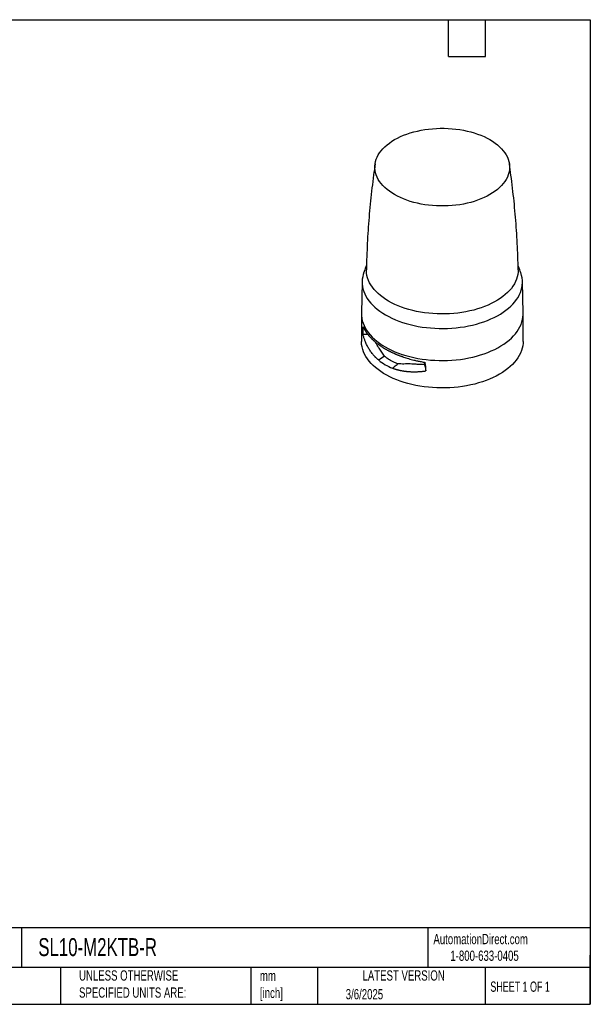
# Model space of a CAD drawing. Header units: millimetres. Extents: x 19 to 819, y 19 to 629.
# Tile 2 of 2: x 466 to 819, y 19 to 629. Entities that reach past the tile are written whole.
import ezdxf

# ---------------------------------------------------------------- set-up
doc = ezdxf.new("R2010")
doc.units = ezdxf.units.MM
doc.header["$LTSCALE"] = 3
doc.linetypes.add('SLD-Solid', pattern=[0])
doc.layers.add('TEXT', color=140, linetype='SLD-Solid', lineweight=25)
doc.styles.add('SLDTEXTSTYLE0', font='TXT', dxfattribs={"width": 0.7})
doc.styles.add('SLDTEXTSTYLE1', font='TXT', dxfattribs={"width": 0.65})

msp = doc.modelspace()

# ---------------------------------------------------------------- linework, layer by layer
for p, q in [((677.986, 466.445), (677.568, 446.851)), ((777.56, 446.851), (777.141, 466.445)), ((677.568, 446.851), (677.564, 446.494)), ((677.564, 446.494), (677.564, 429.51)), ((777.564, 446.494), (777.56, 446.851)), ((777.564, 429.51), (777.564, 446.494)), ((688.313, 417.892), (688.231, 417.835)), ((698.424, 414.284), (699.049, 414.766)), ((716.562, 415.04), (716.492, 416.573))]:
    msp.add_line(p, q)
at = {"flags": 128}
for points in [[(757.037, 554.377), (758.701, 553.358), (760.26, 552.286), (761.708, 551.164), (763.04, 549.994), (764.252, 548.782), (765.34, 547.531), (766.301, 546.246), (767.13, 544.931), (767.825, 543.59), (768.385, 542.228), (768.806, 540.849), (769.087, 539.459), (769.228, 538.062), (769.228, 536.662), (769.087, 535.265), (768.806, 533.874), (768.385, 532.496), (767.825, 531.134), (767.13, 529.793), (766.301, 528.478), (765.34, 527.193), (764.252, 525.942), (763.04, 524.73), (761.708, 523.56), (760.26, 522.437), (758.701, 521.365), (757.037, 520.347), (755.274, 519.387), (753.416, 518.487), (751.472, 517.651), (749.446, 516.882), (747.346, 516.182), (745.179, 515.554), (742.953, 514.999), (740.675, 514.521), (738.352, 514.119), (735.993, 513.796), (733.605, 513.553), (731.197, 513.391), (728.776, 513.31), (726.351, 513.31), (723.931, 513.391), (721.523, 513.553), (719.135, 513.796), (716.776, 514.119), (714.453, 514.521), (712.174, 514.999), (709.948, 515.554), (707.781, 516.182), (705.682, 516.882), (703.656, 517.651), (701.711, 518.487), (699.854, 519.387), (698.09, 520.347), (696.426, 521.365), (694.868, 522.437), (693.42, 523.56), (692.088, 524.73), (690.875, 525.942), (689.787, 527.193), (688.827, 528.478), (687.997, 529.793), (687.302, 531.134), (686.743, 532.496), (686.322, 533.874), (686.04, 535.265), (685.899, 536.662), (685.899, 538.062), (686.04, 539.459), (686.322, 540.849), (686.743, 542.228), (687.302, 543.59), (687.997, 544.931), (688.827, 546.246), (689.787, 547.531), (690.875, 548.782), (692.088, 549.994), (693.42, 551.164), (694.868, 552.286), (696.426, 553.358), (698.09, 554.377), (699.854, 555.337), (701.711, 556.237), (703.656, 557.073), (705.682, 557.842), (707.781, 558.542), (709.948, 559.17), (712.174, 559.724), (714.453, 560.203), (716.776, 560.604), (719.135, 560.927), (721.523, 561.17), (723.931, 561.333), (726.351, 561.414), (728.776, 561.414), (731.197, 561.333), (733.605, 561.17), (735.993, 560.927), (738.352, 560.604), (740.675, 560.203), (742.953, 559.724), (745.179, 559.17), (747.346, 558.542), (749.446, 557.842), (751.472, 557.073), (753.416, 556.237), (755.274, 555.337), (757.037, 554.377)], [(678.839, 471.387), (678.723, 471.02), (678.338, 469.512), (678.092, 467.995), (677.987, 466.472), (678.022, 464.949), (678.198, 463.428), (678.513, 461.915), (678.968, 460.414), (679.56, 458.929), (680.288, 457.464), (681.151, 456.024), (682.145, 454.612), (683.267, 453.233), (684.516, 451.89), (685.886, 450.588), (687.374, 449.329), (688.977, 448.118), (690.688, 446.958), (692.505, 445.852), (694.42, 444.804), (696.43, 443.816), (698.528, 442.891), (700.708, 442.031), (702.964, 441.24), (705.29, 440.52), (707.679, 439.872), (710.125, 439.298), (712.619, 438.8), (715.157, 438.38), (717.729, 438.038), (720.329, 437.775), (722.95, 437.593), (725.584, 437.492), (728.224, 437.471), (730.861, 437.532), (733.49, 437.674), (736.101, 437.896), (738.688, 438.199), (741.244, 438.58), (743.761, 439.039), (746.232, 439.575), (748.65, 440.186), (751.009, 440.871), (753.301, 441.627), (755.52, 442.453), (757.659, 443.345), (759.714, 444.302), (761.677, 445.321), (763.544, 446.398), (765.308, 447.532), (766.966, 448.718), (768.512, 449.953), (769.942, 451.234), (771.251, 452.557), (772.437, 453.918), (773.496, 455.314), (774.424, 456.741), (775.22, 458.194), (775.881, 459.669), (776.404, 461.163), (776.789, 462.67), (777.035, 464.188), (777.14, 465.71), (777.105, 467.234), (776.93, 468.755), (776.614, 470.268), (776.289, 471.386)], [(774.516, 473.859), (774.479, 472.436), (774.301, 470.946), (773.981, 469.463), (773.52, 467.993), (772.919, 466.54), (772.181, 465.109), (771.307, 463.703), (770.3, 462.326), (769.164, 460.984), (767.901, 459.681), (766.516, 458.419), (765.012, 457.203), (763.395, 456.037), (761.669, 454.924), (759.839, 453.868), (757.911, 452.871), (755.891, 451.938), (753.785, 451.07), (751.6, 450.27), (749.341, 449.541), (747.016, 448.885), (744.632, 448.304), (742.197, 447.799), (739.717, 447.373), (737.2, 447.026), (734.653, 446.76), (732.086, 446.575), (729.504, 446.472), (726.917, 446.452), (724.331, 446.514), (721.756, 446.657), (719.198, 446.883), (716.665, 447.19), (714.166, 447.576), (711.707, 448.042), (709.296, 448.585), (706.941, 449.204), (704.648, 449.896), (702.425, 450.661), (700.279, 451.495), (698.215, 452.396), (696.241, 453.362), (694.361, 454.389), (692.582, 455.474), (690.91, 456.614), (689.349, 457.805), (687.904, 459.044), (686.579, 460.327), (685.379, 461.651), (684.307, 463.011), (683.367, 464.402), (682.56, 465.822), (681.89, 467.265), (681.359, 468.727), (680.969, 470.203), (680.719, 471.69), (680.613, 473.183), (680.611, 473.86)], [(677.564, 446.494), (677.604, 445.342), (677.781, 443.809), (678.099, 442.283), (678.557, 440.769), (679.154, 439.272), (679.889, 437.794), (680.759, 436.342), (681.761, 434.918), (682.893, 433.527), (684.152, 432.173), (685.534, 430.86), (687.035, 429.591), (688.651, 428.369), (690.377, 427.199), (692.208, 426.084), (694.14, 425.027), (696.167, 424.03), (698.282, 423.098), (700.481, 422.231), (702.756, 421.433), (705.102, 420.707), (707.511, 420.053), (709.977, 419.474), (712.493, 418.972), (715.052, 418.548), (717.646, 418.204), (720.268, 417.939), (722.911, 417.755), (725.567, 417.653), (728.229, 417.633), (730.889, 417.694), (733.54, 417.837), (736.173, 418.061), (738.782, 418.366), (741.36, 418.751), (743.898, 419.214), (746.39, 419.754), (748.829, 420.371), (751.207, 421.061), (753.518, 421.823), (755.756, 422.656), (757.914, 423.556), (759.985, 424.521), (761.965, 425.548), (763.848, 426.635), (765.627, 427.778), (767.299, 428.974), (768.858, 430.219), (770.3, 431.511), (771.621, 432.846), (772.816, 434.218), (773.884, 435.626), (774.82, 437.065), (775.623, 438.53), (776.289, 440.018), (776.817, 441.524), (777.205, 443.045), (777.453, 444.575), (777.559, 446.11), (777.564, 446.494)], [(679.821, 433.704), (679.132, 433.675), (678.591, 433.652)], [(681.526, 433.776), (680.851, 433.748), (679.821, 433.704)], [(762.919, 409.1), (760.987, 408.043), (758.961, 407.046), (756.845, 406.114), (754.647, 405.247), (752.371, 404.449), (750.026, 403.723), (747.616, 403.069), (745.15, 402.49), (742.634, 401.988), (740.076, 401.564), (737.481, 401.22), (734.859, 400.955), (732.216, 400.771), (729.56, 400.669), (726.898, 400.649), (724.238, 400.71), (721.588, 400.853), (718.954, 401.077), (716.345, 401.382), (713.768, 401.767), (711.229, 402.23), (708.737, 402.77), (706.299, 403.387), (703.921, 404.077), (701.609, 404.839), (699.372, 405.672), (697.214, 406.572), (695.142, 407.537), (693.162, 408.564), (691.28, 409.651), (689.5, 410.794), (687.829, 411.99), (686.27, 413.235), (684.828, 414.527), (683.507, 415.861), (682.311, 417.234), (681.243, 418.642), (680.307, 420.081), (679.505, 421.546), (678.839, 423.034), (678.311, 424.54), (677.922, 426.061), (677.674, 427.591), (677.568, 429.126), (677.564, 429.51)], [(777.564, 429.51), (777.524, 428.358), (777.347, 426.825), (777.029, 425.299), (776.57, 423.785), (775.973, 422.287), (775.238, 420.81), (774.369, 419.358), (773.366, 417.934), (772.234, 416.543), (770.975, 415.189), (769.594, 413.876), (768.093, 412.607), (766.477, 411.385), (764.751, 410.215), (762.919, 409.1)], [(690.442, 419.369), (689.378, 418.631), (688.313, 417.892)], [(691.886, 420.371), (691.164, 419.87), (690.442, 419.369)], [(699.049, 414.766), (699.594, 415.187), (700.139, 415.607)], [(716.562, 415.04), (716.748, 414.263), (716.894, 413.653)], [(696.695, 412.949), (697.559, 413.616), (698.424, 414.284)], [(716.894, 413.653), (717.1, 412.794), (717.262, 412.119)], [(717.262, 412.119), (717.385, 411.605), (717.482, 411.201)]]:
    msp.add_lwpolyline(points, dxfattribs=at)
for points, knots in [([(686.039, 539.4), (685.708, 537.106), (684.993, 532.148), (684.043, 524.493), (683.16, 516.443), (682.404, 508.369), (681.773, 500.276), (681.265, 492.167), (680.893, 484.046), (680.681, 477.942), (680.633, 474.545), (680.623, 473.86)], [0, 0, 0, 0, 0.1060161, 0.2291392, 0.3523306, 0.4755751, 0.5988581, 0.7221655, 0.8454835, 0.9687987, 1, 1, 1, 1]), ([(774.504, 473.86), (774.495, 474.549), (774.446, 477.946), (774.234, 484.045), (773.863, 492.151), (773.357, 500.241), (772.729, 508.31), (771.976, 516.356), (771.098, 524.373), (770.147, 532.055), (769.428, 537.05), (769.09, 539.394)], [0, 0, 0, 0, 0.0313594, 0.1545398, 0.2776486, 0.4006729, 0.5235998, 0.6464159, 0.7691077, 0.8916615, 1, 1, 1, 1]), ([(680.678, 476.65), (680.558, 476.334), (679.931, 474.683), (679.322, 472.93), (678.871, 471.478), (678.846, 471.398)], [0, 0, 0, 0, 0.1827713, 0.9552565, 1, 1, 1, 1]), ([(776.279, 471.397), (776.227, 471.563), (775.757, 473.065), (775.147, 474.819), (774.551, 476.387), (774.45, 476.654)], [0, 0, 0, 0, 0.093384, 0.8450242, 1, 1, 1, 1]), ([(678.591, 433.652), (678.591, 433.81), (678.591, 434.126), (678.594, 434.594), (678.599, 435.056), (678.606, 435.512), (678.615, 435.962), (678.626, 436.406), (678.64, 436.845), (678.655, 437.278), (678.672, 437.705), (678.692, 438.127), (678.707, 438.403), (678.714, 438.541)], [0, 0, 0, 0, 0.0905782, 0.1811451, 0.2717267, 0.3623487, 0.4530372, 0.5438178, 0.6347163, 0.7257584, 0.8169694, 0.9083749, 1, 1, 1, 1]), ([(688.231, 417.835), (688.098, 417.947), (687.833, 418.171), (687.443, 418.516), (687.058, 418.868), (686.68, 419.228), (686.308, 419.596), (685.942, 419.972), (685.583, 420.355), (685.23, 420.746), (684.492, 421.596), (683.419, 422.967), (682.136, 424.915), (681, 426.982), (680.227, 428.687), (679.714, 430.001), (679.402, 430.872), (679.109, 431.772), (678.834, 432.7), (678.672, 433.333), (678.591, 433.652)], [0, 0, 0, 0, 0.0274584, 0.0549899, 0.082596, 0.1102786, 0.1380392, 0.1658796, 0.1938014, 0.2218062, 0.2498957, 0.3734376, 0.4998866, 0.622621, 0.7499212, 0.7978766, 0.8468588, 0.8968714, 0.9479174, 1, 1, 1, 1]), ([(678.714, 438.541), (678.764, 438.419), (678.864, 438.178), (679.024, 437.818), (679.19, 437.464), (679.363, 437.115), (679.542, 436.772), (679.727, 436.434), (679.918, 436.101), (680.114, 435.773), (680.315, 435.451), (680.521, 435.134), (680.872, 434.611), (681.392, 433.893), (682.112, 432.991), (682.873, 432.12), (683.637, 431.315), (684.398, 430.569), (685.151, 429.877), (685.935, 429.198), (686.75, 428.534), (687.593, 427.883), (688.465, 427.248), (689.362, 426.627), (690.286, 426.022), (691.231, 425.432), (691.883, 425.05), (692.208, 424.859)], [0, 0, 0, 0, 0.0242337, 0.0481796, 0.0718376, 0.0952077, 0.1182901, 0.1410846, 0.1635914, 0.1858103, 0.2077414, 0.2293848, 0.2507404, 0.3150853, 0.3780561, 0.439653, 0.4998767, 0.5511655, 0.6021698, 0.6528898, 0.703326, 0.7534786, 0.803348, 0.8529345, 0.9022384, 0.9512601, 1, 1, 1, 1]), ([(691.886, 420.371), (691.274, 421.143), (690.046, 422.69), (688.578, 425.013), (687.342, 427.064), (686.603, 428.301), (686.278, 428.904), (686.26, 428.939)], [0, 0, 0, 0, 0.2788741, 0.5592097, 0.7731362, 0.9870286, 1, 1, 1, 1]), ([(692.208, 424.859), (692.381, 424.76), (692.728, 424.562), (693.258, 424.268), (693.796, 423.977), (694.344, 423.689), (694.9, 423.404), (695.465, 423.122), (696.039, 422.843), (696.621, 422.568), (697.212, 422.296), (697.811, 422.028), (698.419, 421.763), (699.035, 421.502), (699.659, 421.245), (700.291, 420.992), (700.931, 420.743), (701.58, 420.498), (702.236, 420.257), (702.9, 420.021), (703.846, 419.694), (705.098, 419.284), (706.681, 418.801), (708.325, 418.337), (709.801, 417.955), (711.093, 417.643), (712.189, 417.395), (713.318, 417.154), (714.481, 416.923), (715.676, 416.702), (716.488, 416.566), (716.898, 416.498)], [0, 0, 0, 0, 0.0256201, 0.0513133, 0.0770799, 0.1029197, 0.128833, 0.1548196, 0.1808798, 0.2070134, 0.2332207, 0.2595015, 0.2858561, 0.3122843, 0.3387863, 0.3653622, 0.3920119, 0.4187355, 0.445533, 0.4724046, 0.4993502, 0.5595186, 0.6210807, 0.6840371, 0.748388, 0.7880078, 0.8285537, 0.8700258, 0.9124242, 0.9557489, 1, 1, 1, 1]), ([(691.886, 420.371), (692.018, 420.26), (692.28, 420.038), (692.684, 419.714), (693.095, 419.396), (693.516, 419.086), (693.944, 418.782), (694.381, 418.487), (694.827, 418.198), (695.281, 417.918), (695.866, 417.572), (696.587, 417.173), (697.452, 416.734), (698.332, 416.326), (699.226, 415.948), (699.835, 415.721), (700.139, 415.607)], [0, 0, 0, 0, 0.054944, 0.11002981, 0.16526188, 0.22064464, 0.27618248, 0.33187976, 0.38774079, 0.44376985, 0.49997118, 0.60106546, 0.70159009, 0.80157024, 0.90103154, 1, 1, 1, 1]), ([(716.562, 415.04), (715.033, 415.07), (713.529, 415.151), (711.32, 415.295), (710.59, 415.346), (709.156, 415.434), (708.454, 415.47), (707.082, 415.511), (706.411, 415.516), (705.099, 415.502), (704.457, 415.485), (703.195, 415.466), (702.575, 415.464), (701.348, 415.501), (700.741, 415.54), (700.139, 415.608)], [0, 0, 0, 0, 0.25, 0.25, 0.375, 0.375, 0.5, 0.5, 0.625, 0.625, 0.75, 0.75, 0.875, 0.875, 1, 1, 1, 1]), ([(696.853, 412.89), (696.951, 412.854), (697.146, 412.782), (697.343, 412.713), (697.442, 412.679)], [0, 0, 0, 0, 0.49999, 1, 1, 1, 1]), ([(697.442, 412.679), (697.62, 412.618), (697.975, 412.496), (698.515, 412.325), (699.06, 412.161), (699.61, 412.006), (700.165, 411.86), (700.726, 411.722), (701.292, 411.593), (701.864, 411.472), (702.248, 411.398), (702.441, 411.361)], [0, 0, 0, 0, 0.1104889, 0.2210681, 0.3317664, 0.4426121, 0.5536324, 0.6648539, 0.7763036, 0.8880095, 1, 1, 1, 1]), ([(702.441, 411.361), (702.584, 411.335), (702.871, 411.282), (703.159, 411.234), (703.304, 411.211)], [0, 0, 0, 0, 0.4995175, 1, 1, 1, 1]), ([(703.304, 411.211), (703.486, 411.182), (703.852, 411.124), (704.404, 411.046), (704.961, 410.976), (705.521, 410.913), (706.085, 410.858), (706.653, 410.81), (707.225, 410.769), (707.801, 410.736), (708.38, 410.71), (708.769, 410.698), (708.964, 410.693)], [0, 0, 0, 0, 0.0991258, 0.1983911, 0.2978164, 0.3974221, 0.4972286, 0.5972565, 0.6975267, 0.7980598, 0.898877, 1, 1, 1, 1]), ([(708.964, 410.693), (709.207, 410.688), (709.693, 410.677), (710.182, 410.678), (710.427, 410.679)], [0, 0, 0, 0, 0.4995684, 1, 1, 1, 1]), ([(710.427, 410.679), (710.635, 410.681), (711.052, 410.685), (711.68, 410.701), (712.311, 410.725), (712.945, 410.756), (713.583, 410.796), (714.224, 410.843), (714.868, 410.899), (715.516, 410.962), (716.168, 411.034), (716.823, 411.112), (717.262, 411.171), (717.482, 411.201)], [0, 0, 0, 0, 0.08973302, 0.17963952, 0.26973972, 0.36005397, 0.4506029, 0.54140745, 0.63248875, 0.72386784, 0.81556554, 0.9076025, 1, 1, 1, 1])]:
    msp.add_open_spline(points, degree=3, knots=knots)
for points in [[(688.231, 417.835), (689.459, 416.81), (690.795, 415.877), (692.208, 415.061)], [(692.208, 415.061), (693.632, 414.239), (695.13, 413.536), (696.695, 412.949)], [(717.482, 411.201), (717.482, 412.958), (717.284, 414.722), (716.898, 416.498)], [(696.695, 412.949), (696.747, 412.929), (696.8, 412.909), (696.853, 412.89)]]:
    msp.add_open_spline(points, degree=3)
at = {"layer": 'TEXT'}
for p, q in [((19.05, 628.65), (819.15, 628.65)), ((731.52, 605.79), (731.52, 628.65)), ((754.38, 605.79), (754.38, 628.65)), ((819.15, 628.65), (819.15, 19.05)), ((731.52, 605.79), (754.38, 605.79)), ((819.15, 66.378), (19.05, 66.378)), ((467.277, 66.378), (467.277, 41.91)), ((718.726, 66.378), (718.726, 41.91)), ((819.15, 19.05), (819.15, 49.53)), ((819.15, 41.91), (19.05, 41.91)), ((491.341, 41.91), (491.341, 19.05)), ((609.073, 41.91), (609.073, 19.05)), ((650.436, 41.91), (650.436, 19.05)), ((754.046, 41.91), (754.046, 19.05)), ((19.05, 19.05), (819.15, 19.05))]:
    msp.add_line(p, q, dxfattribs=at)

# ---------------------------------------------------------------- texts
for s, insert, char_height, attachment_point, style in [('AutomationDirect.com', (722.085, 62.63), 6.35, 1, 'SLDTEXTSTYLE0'), ('SL10-M2KTB-R', (477.623, 60.019), 11.1125, 1, 'SLDTEXTSTYLE0'), ('1-800-633-0405', (732.575, 52.311), 6.35, 1, 'SLDTEXTSTYLE0'), ('UNLESS OTHERWISE ^JSPECIFIED UNITS ARE:', (502.824, 40.082), 6.35, 1, 'SLDTEXTSTYLE0'), ('mm^J[inch]', (614.722, 39.892), 6.35, 1, 'SLDTEXTSTYLE0'), ('LATEST VERSION', (703.656, 40.092), 6.35, 2, 'SLDTEXTSTYLE0'), ('SHEET 1 OF 1', (757.324, 33.154), 6.35, 1, 'SLDTEXTSTYLE1'), ('3/6/2025', (667.838, 28.491), 6.35, 1, 'SLDTEXTSTYLE0')]:
    msp.add_mtext(s, dxfattribs=dict(at, insert=insert, char_height=char_height, attachment_point=attachment_point, style=style))

doc.saveas('drawing.dxf')
